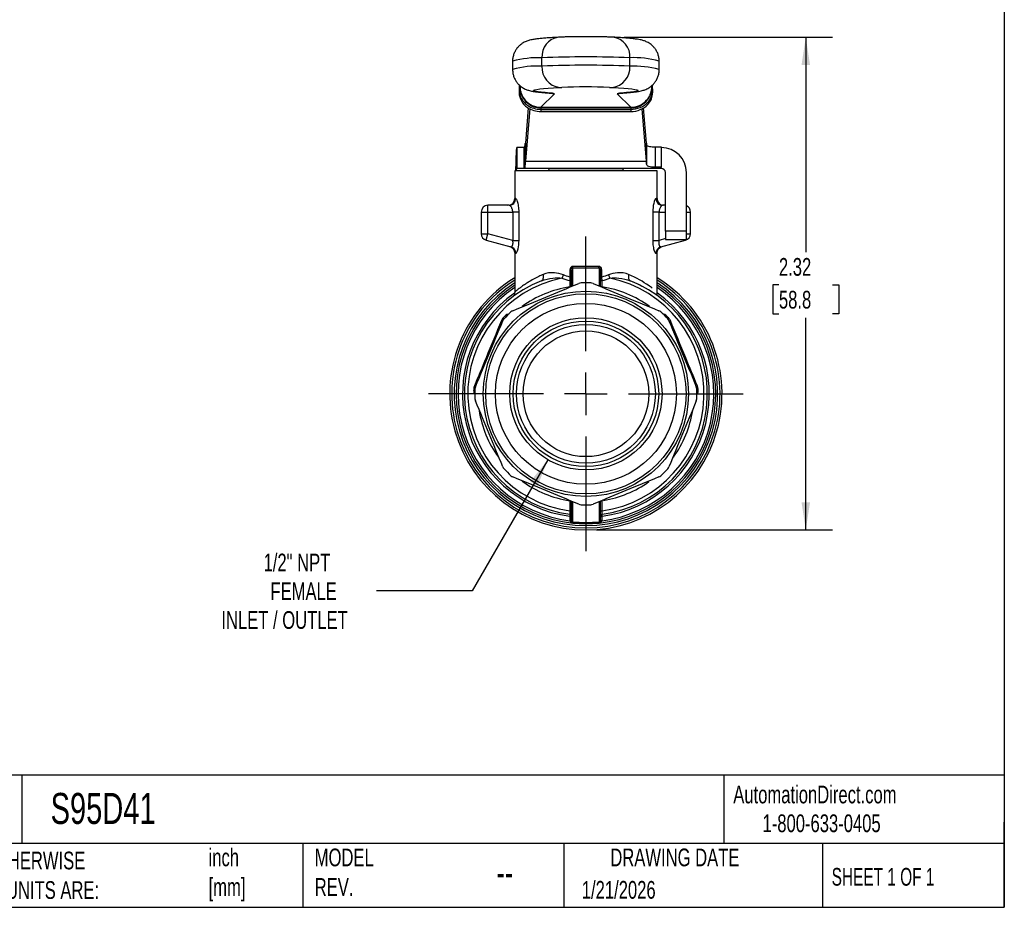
# Model space of a CAD drawing. Header units: inches. Extents: x 0.2 to 10.8, y 0.2 to 8.2.
# Tile 8 of 12: x 6.1 to 10.8, y 0.2 to 4.4. Entities that reach past the tile are written whole.
import ezdxf

# ---------------------------------------------------------------- set-up
doc = ezdxf.new("R2010")
doc.units = ezdxf.units.IN
doc.header["$MEASUREMENT"] = 0
doc.linetypes.add('SLD-Center', pattern=[0.75, 0.6, -0.05, 0.05, -0.05])
doc.linetypes.add('SLD-Solid', pattern=[0])
doc.layers.add('CENTER', color=40, linetype='SLD-Center')
doc.layers.add('DIMENSIONS', color=140, linetype='SLD-Solid', lineweight=25)
doc.layers.add('TEXT', color=140, linetype='SLD-Solid', lineweight=25)
doc.styles.add('SLDTEXTSTYLE0', font='TXT', dxfattribs={"width": 0.7})
doc.styles.add('SLDTEXTSTYLE1', font='TXT', dxfattribs={"width": 0.65})
doc.dimstyles.new('SLDDIMSTYLE0', dxfattribs={"dimtxt": 0.084961, "dimasz": 0.13, "dimexe": 0, "dimexo": 0.0625, "dimgap": 0.02124, "dimtad": 0, "dimtih": 1, "dimtoh": 1, "dimrnd": 1e-09, "dimzin": 12, "dimdsep": 46, "dimtxsty": 'SLDTEXTSTYLE0', "dimsah": 1, "dimcen": 0.09, "dimadec": 0, "dimazin": 3, "dimtfac": 1, "dimtofl": 0, "dimtmove": 0, "dimatfit": 3, "dimfxl": 0, "dimfrac": 2, "dimtolj": 1, "dimtzin": 12, "dimarcsym": 0})
doc.dimstyles.new('SLDDIMSTYLE1', dxfattribs={"dimtxt": 0.084961, "dimasz": 0.13, "dimexe": 0, "dimexo": 0.0625, "dimgap": 0.02124, "dimtad": 0, "dimtih": 1, "dimtoh": 1, "dimrnd": 1e-09, "dimzin": 12, "dimdsep": 46, "dimtxsty": 'SLDTEXTSTYLE0', "dimsah": 1, "dimcen": 0, "dimadec": 0, "dimazin": 3, "dimtfac": 1, "dimtofl": 0, "dimtmove": 0, "dimatfit": 3, "dimfxl": 0, "dimfrac": 2, "dimtolj": 1, "dimtzin": 12, "dimarcsym": 0})

# ---------------------------------------------------------------- blocks, each defined once
blk = doc.blocks.new('_D_5')
at = {"layer": 'DIMENSIONS'}
for p, q in [((8.9627, 4.3385), (9.942, 4.3385)), ((9.817, 4.3385), (9.817, 3.3286)), ((9.6908, 3.1746), (9.6623, 3.1746)), ((9.6623, 3.1746), (9.6623, 3.0395)), ((9.9433, 3.1746), (9.9718, 3.1746)), ((9.9718, 3.1746), (9.9718, 3.0395)), ((9.6623, 3.0395), (9.6908, 3.0395)), ((9.817, 2.0231), (9.817, 3.0205)), ((9.9718, 3.0395), (9.9433, 3.0395)), ((8.8336, 2.0231), (9.942, 2.0231))]:
    blk.add_line(p, q, dxfattribs=at)
for points in [[(9.817, 4.3385), (9.797, 4.2085), (9.837, 4.2085)], [(9.817, 2.0231), (9.837, 2.1531), (9.797, 2.1531)]]:
    blk.add_solid(points, dxfattribs=at)
at = {"layer": 'DIMENSIONS', "char_height": 0.08333, "attachment_point": 1, "style": 'SLDTEXTSTYLE0'}
for s, insert in [('2.32', (9.6908, 3.301)), ('58.8', (9.6908, 3.1469))]:
    blk.add_mtext(s, dxfattribs=dict(at, insert=insert))
blk = doc.blocks.new('_D_6')
at = {"layer": 'DIMENSIONS'}
for p, q in [((8.6048, 2.3532), (8.2489, 1.7369)), ((8.2489, 1.7369), (7.7995, 1.7369))]:
    blk.add_line(p, q, dxfattribs=at)
blk.add_solid([(8.6048, 2.3532), (8.5224, 2.2506), (8.5571, 2.2306)], dxfattribs=at)
at = {"layer": 'DIMENSIONS', "attachment_point": 1, "style": 'SLDTEXTSTYLE0'}
for s, insert, char_height in [('1/2" NPT', (7.2688, 1.9118), 0.08333), ('FEMALE', (7.3012, 1.7768), 0.08333), ('INLET / OUTLET', (7.0705, 1.6417), 0.083333)]:
    blk.add_mtext(s, dxfattribs=dict(at, insert=insert, char_height=char_height))
blk = doc.blocks.new('SW_CENTERMARKSYMBOL_0')
at = {"layer": 'CENTER', "color": 0}
for p, q in [((0, 0.2), (0, 0.7398)), ((0, 0), (0, 0.1)), ((-0.2, 0), (-0.7398, 0)), ((0, 0), (-0.1, 0)), ((0, 0), (0, -0.1)), ((0, 0), (0.1, 0)), ((0.2, 0), (0.7398, 0)), ((0, -0.2), (0, -0.7398))]:
    blk.add_line(p, q, dxfattribs=at)

msp = doc.modelspace()

# ---------------------------------------------------------------- linework, layer by layer
for p, q in [((8.4391, 4.2258), (8.4391, 4.1864)), ((8.5772, 4.2027), (8.5772, 4.2421)), ((8.99, 4.2027), (8.99, 4.2421)), ((9.1281, 4.1864), (9.1281, 4.2258)), ((8.4701, 4.1143), (8.47, 4.1119)), ((8.47, 4.1119), (8.47, 4.0778)), ((8.4705, 4.0877), (8.47, 4.0778)), ((8.4705, 4.1138), (8.4705, 4.0877)), ((8.4725, 4.1122), (8.4725, 4.106)), ((8.4738, 4.1077), (8.4725, 4.106)), ((8.4738, 4.1077), (8.4738, 4.1111)), ((8.4757, 4.1096), (8.4738, 4.1077)), ((8.5723, 4.0093), (8.6361, 4.0731)), ((8.6089, 4.0765), (8.6158, 4.0764)), ((8.6598, 4.1025), (8.67, 4.103)), ((8.8941, 4.1031), (8.9074, 4.1025)), ((8.9311, 4.0731), (8.9949, 4.0093)), ((8.9582, 4.0765), (8.9513, 4.0764)), ((9.0934, 4.1077), (9.0916, 4.1095)), ((9.0934, 4.1077), (9.0934, 4.1112)), ((9.0934, 4.1077), (9.0946, 4.106)), ((9.0946, 4.106), (9.0946, 4.1123)), ((9.0966, 4.0877), (9.0966, 4.1142)), ((9.0966, 4.0877), (9.0972, 4.0778)), ((9.097, 4.1145), (9.0972, 4.1119)), ((9.0972, 4.0778), (9.0972, 4.1119)), ((8.513, 4.0067), (8.4992, 3.8415)), ((8.5198, 4.0033), (8.4992, 3.7563)), ((8.5723, 4.0093), (8.9949, 4.0093)), ((8.5723, 4.0093), (8.5723, 4.0064)), ((8.5723, 4.0064), (8.9949, 4.0064)), ((8.5723, 3.9996), (8.9949, 3.9996)), ((8.5723, 3.9996), (8.5723, 3.9893)), ((8.5723, 3.9893), (8.9949, 3.9893)), ((8.9949, 4.0093), (8.9949, 4.0064)), ((8.9949, 3.9996), (8.9949, 3.9893)), ((9.068, 3.7563), (9.0474, 4.0026)), ((9.068, 3.8415), (9.0542, 4.0064)), ((8.4992, 3.8415), (8.4992, 3.7563)), ((9.068, 3.7563), (9.068, 3.8415)), ((8.4594, 3.8204), (8.4594, 3.722)), ((8.4939, 3.8204), (8.4594, 3.8204)), ((8.4939, 3.722), (8.4939, 3.8204)), ((8.4982, 3.8326), (8.4982, 3.7418)), ((9.069, 3.8326), (9.069, 3.7418)), ((9.1084, 3.8238), (9.1084, 3.7275)), ((9.1084, 3.8238), (9.1379, 3.8238)), ((9.1379, 3.8238), (9.1379, 3.8204)), ((9.1379, 3.8204), (9.1379, 3.78)), ((8.4992, 3.7563), (9.068, 3.7563)), ((9.1379, 3.78), (9.1379, 3.7275)), ((8.4489, 3.7102), (8.4489, 3.5802)), ((9.1182, 3.7102), (8.4489, 3.7102)), ((8.4939, 3.722), (8.4594, 3.722)), ((9.1379, 3.722), (8.4939, 3.722)), ((8.6074, 3.7141), (8.6074, 3.7102)), ((8.6074, 3.7141), (8.9598, 3.7141)), ((8.9598, 3.7102), (8.9598, 3.7141)), ((9.1379, 3.7275), (9.1084, 3.7275)), ((9.1182, 3.5802), (9.1182, 3.7102)), ((9.1379, 3.7254), (9.1379, 3.7275)), ((9.1379, 3.7254), (9.1379, 3.722)), ((9.1576, 3.4268), (9.1576, 3.7023)), ((9.256, 3.4268), (9.256, 3.7023)), ((8.4539, 3.5802), (8.4489, 3.5802)), ((9.1182, 3.5802), (9.1132, 3.5802)), ((8.2915, 3.5172), (8.2915, 3.4154)), ((8.2915, 3.5172), (8.323, 3.5172)), ((8.323, 3.5172), (8.323, 3.5487)), ((8.4229, 3.5487), (8.323, 3.5487)), ((8.323, 3.4154), (8.323, 3.5172)), ((8.323, 3.5172), (8.4398, 3.5172)), ((8.4398, 3.5172), (8.4398, 3.3841)), ((8.4694, 3.3841), (8.4694, 3.5172)), ((9.0978, 3.5172), (9.0978, 3.3841)), ((9.1274, 3.3841), (9.1274, 3.5172)), ((9.1274, 3.5172), (9.1576, 3.5172)), ((9.1576, 3.5487), (9.1443, 3.5487)), ((9.256, 3.5172), (9.2757, 3.5172)), ((9.2757, 3.4154), (9.2757, 3.5172)), ((9.256, 3.4268), (9.1576, 3.4268)), ((9.1576, 3.4268), (9.1576, 3.3874)), ((9.256, 3.3874), (9.256, 3.4268)), ((8.2915, 3.4154), (8.323, 3.4154)), ((8.3148, 3.385), (8.323, 3.4154)), ((8.3148, 3.385), (8.4311, 3.3539)), ((8.4398, 3.3841), (8.323, 3.4154)), ((9.1576, 3.3922), (9.1274, 3.3841)), ((9.1361, 3.3539), (9.2524, 3.385)), ((9.1576, 3.3874), (9.256, 3.3874)), ((9.2517, 3.3874), (9.2524, 3.385)), ((9.256, 3.4154), (9.2757, 3.4154)), ((8.4489, 3.3249), (8.4489, 3.1395)), ((9.1182, 3.1395), (9.1182, 3.3249)), ((8.7086, 3.2451), (8.7086, 3.2113)), ((8.7147, 3.2451), (8.7147, 3.167)), ((8.7218, 3.17), (8.7218, 3.2547)), ((8.8454, 3.2547), (8.8454, 3.17)), ((8.8525, 3.167), (8.8525, 3.2451)), ((8.8586, 3.2113), (8.8586, 3.2451)), ((8.5753, 3.1944), (8.5778, 3.1964)), ((8.4491, 3.1414), (8.449, 3.1413)), ((9.1184, 3.1253), (9.1184, 3.1255)), ((8.7147, 2.1588), (8.7147, 2.0668)), ((8.7218, 2.06), (8.7218, 2.1558)), ((8.8454, 2.1558), (8.8454, 2.06)), ((8.8525, 2.0668), (8.8525, 2.1588))]:
    msp.add_line(p, q)
at = {"flags": 128}
for points in [[(8.6158, 4.0764), (8.5929, 4.0781), (8.5738, 4.08), (8.5587, 4.0819), (8.5476, 4.0838), (8.5405, 4.0857), (8.5376, 4.0877), (8.5388, 4.0896), (8.5442, 4.0916), (8.5536, 4.0935), (8.5671, 4.0954), (8.5846, 4.0972), (8.6059, 4.0991), (8.631, 4.1008), (8.6598, 4.1025)], [(8.6109, 4.0764), (8.6169, 4.075), (8.6361, 4.0731)], [(8.9074, 4.1025), (8.9361, 4.1008), (8.9613, 4.0991), (8.9826, 4.0972), (9.0001, 4.0954), (9.0136, 4.0935), (9.023, 4.0916), (9.0283, 4.0896), (9.0296, 4.0877), (9.0266, 4.0857), (9.0196, 4.0838), (9.0085, 4.0819), (8.9933, 4.08), (8.9742, 4.0781), (8.9513, 4.0764)], [(8.9311, 4.0731), (8.9503, 4.075), (8.9506, 4.0751)], [(8.7075, 2.0878), (8.7075, 2.0774), (8.7075, 2.0692)], [(8.8596, 2.0692), (8.8596, 2.0796), (8.8596, 2.0878)]]:
    msp.add_lwpolyline(points, dxfattribs=at)
for radius in [0.4823, 0.4705, 0.4252, 0.3577, 0.3422, 0.3264, 0.2953]:
    msp.add_circle((8.7836, 2.6629), radius)
for centre, radius, start, end in [((8.6669, 4.2493), 0.09, 97.9121, 184.6448), ((8.9003, 4.2493), 0.09, 355.3552, 82.0883), ((8.5594, 3.7987), 0.4437, 87.7052, 105.7357), ((8.7836, -0.8713), 5.1175, 87.6888, 92.3112), ((9.0127, 3.8407), 0.402, 73.3189, 93.2403), ((8.5545, 3.8014), 0.4019, 86.7586, 106.683), ((8.6709, 4.1958), 0.094, 175.7624, 263.1845), ((8.7836, -0.9106), 5.1175, 87.6888, 92.3112), ((8.8963, 4.1958), 0.094, 276.8155, 4.2376), ((9.0077, 3.7593), 0.4438, 74.2648, 92.2946), ((8.6197, 4.0361), 0.0404, 66.0956, 95.4714), ((8.7839, 0.7829), 3.322, 88.0981, 91.9639), ((8.9475, 4.0361), 0.0404, 84.5286, 113.9044), ((9.1379, 3.7023), 0.1181, 0, 90), ((8.6153, 3.7141), 0.00787, 90, 180), ((8.9519, 3.7141), 0.00787, 0, 90), ((9.1379, 3.7023), 0.0197, 0, 90), ((8.4174, 3.5802), 0.0315, 270, 0), ((9.1497, 3.5802), 0.0315, 180, 270), ((8.323, 3.5172), 0.0315, 90, 180), ((9.2442, 3.5172), 0.0315, 0, 67.9757), ((8.323, 3.4154), 0.0315, 180, 255), ((9.2442, 3.4154), 0.0315, 285, 0), ((8.7836, 2.6629), 0.6398, 121.5389, 270), ((8.7836, 2.6629), 0.6305, 122.0548, 270), ((8.7836, 2.6629), 0.5709, 111.3996, 262.3771), ((8.7836, 2.6629), 0.5551, 101.6898, 262.107), ((8.7836, 2.6629), 0.6398, 270, 58.4611), ((8.7836, 2.6629), 0.6305, 270, 57.9452), ((8.7836, 2.6629), 0.5709, 277.6229, 68.6004), ((8.7836, 2.6629), 0.5551, 277.893, 78.3102), ((8.7836, 2.6629), 0.6195, 122.6987, 270), ((8.7836, 2.6629), 0.6102, 123.2564, 264.1856), ((8.7836, 2.6629), 0.601, 123.8351, 262.7473), ((8.7836, 2.6629), 0.5079, 98.6269, 126.1196), ((8.7836, 2.6629), 0.5217, 87.4889, 92.5111), ((8.7836, 2.6629), 0.6195, 270, 57.3013), ((8.7836, 2.6629), 0.6102, 275.8144, 56.7436), ((8.7836, 2.6629), 0.601, 277.2527, 56.1649), ((8.7836, 2.6629), 0.5079, 53.9877, 81.3731), ((8.7836, 2.6629), 0.5801, 125.3772, 262.4677), ((8.7836, 2.6629), 0.5801, 277.5323, 54.6251), ((8.7836, 2.6629), 0.5276, 135.9743, 137.5111), ((8.7836, 2.6629), 0.5217, 132.4889, 137.5111), ((8.7836, 2.6629), 0.5217, 42.4889, 47.5111), ((8.7836, 2.6629), 0.5276, 42.4889, 44.0257), ((8.7836, 2.6629), 0.5276, 177.4889, 178.6726), ((8.7836, 2.6629), 0.5217, 177.4889, 182.5111), ((8.7836, 2.6629), 0.5217, 357.4889, 2.5111), ((8.7836, 2.6629), 0.5276, 1.3274, 2.5111), ((8.7836, 2.6629), 0.5079, 188.8452, 215.9235), ((8.7836, 2.6629), 0.5079, 324.0823, 351.1986), ((8.7836, 2.6629), 0.5217, 222.4889, 227.5111), ((8.7836, 2.6629), 0.5217, 312.4889, 317.5111), ((8.7836, 2.6629), 0.5079, 233.8378, 261.3731), ((8.7836, 2.6629), 0.5079, 279.3375, 305.7249), ((8.7836, 2.6629), 0.5217, 267.4889, 272.5111)]:
    msp.add_arc(centre, radius, start, end)
for points, knots in [([(8.6545, 4.3385), (8.6495, 4.3382), (8.6348, 4.3374), (8.6126, 4.336), (8.5887, 4.3342), (8.5674, 4.3323), (8.548, 4.33), (8.5329, 4.3277), (8.5206, 4.325), (8.5114, 4.3223), (8.5029, 4.3192), (8.4936, 4.315), (8.4833, 4.3089), (8.4725, 4.3006), (8.4619, 4.2898), (8.4525, 4.2765), (8.445, 4.261), (8.4405, 4.2441), (8.4386, 4.232), (8.4391, 4.2259), (8.4392, 4.2256)], [0, 0, 0, 0, 0.052474, 0.154452, 0.257352, 0.362351, 0.471648, 0.592378, 0.657478, 0.698964, 0.734305, 0.766122, 0.796901, 0.827895, 0.860259, 0.893908, 0.92835, 0.963231, 0.998322, 1, 1, 1, 1]), ([(8.7398, 4.3407), (8.7374, 4.3407), (8.7275, 4.3406), (8.711, 4.3403), (8.6909, 4.3399), (8.6729, 4.3393), (8.6612, 4.3388), (8.6555, 4.3385), (8.6545, 4.3385)], [0, 0, 0, 0, 0.068732, 0.288319, 0.509026, 0.731808, 0.953282, 1, 1, 1, 1]), ([(8.8345, 4.3406), (8.8313, 4.3407), (8.8207, 4.3408), (8.8018, 4.3409), (8.7784, 4.341), (8.7575, 4.3409), (8.7449, 4.3408), (8.7398, 4.3407)], [0, 0, 0, 0, 0.108679, 0.35092, 0.592576, 0.834117, 1, 1, 1, 1]), ([(8.9127, 4.3385), (8.9102, 4.3386), (8.9024, 4.339), (8.8878, 4.3395), (8.8681, 4.3401), (8.8503, 4.3404), (8.8387, 4.3406), (8.8345, 4.3406)], [0, 0, 0, 0, 0.12576, 0.382816, 0.628472, 0.868497, 1, 1, 1, 1]), ([(9.1276, 4.2258), (9.1277, 4.2295), (9.1278, 4.2392), (9.1243, 4.2543), (9.1182, 4.2701), (9.1099, 4.2837), (9.1005, 4.295), (9.0906, 4.304), (9.0808, 4.3109), (9.0716, 4.3159), (9.0631, 4.3197), (9.0551, 4.3225), (9.0469, 4.3248), (9.0374, 4.327), (9.0246, 4.3292), (9.0081, 4.3314), (8.9876, 4.3334), (8.9649, 4.3352), (8.9403, 4.3369), (8.9215, 4.338), (8.9127, 4.3385)], [0, 0, 0, 0, 0.022051, 0.057773, 0.091503, 0.123601, 0.154257, 0.183588, 0.211913, 0.240248, 0.270084, 0.303644, 0.344339, 0.397696, 0.475806, 0.594857, 0.699778, 0.800155, 0.906156, 1, 1, 1, 1]), ([(8.4392, 4.1863), (8.4395, 4.1803), (8.44, 4.1685), (8.4449, 4.1517), (8.4519, 4.1367), (8.4607, 4.124), (8.4704, 4.1136), (8.4803, 4.1054), (8.49, 4.0992), (8.4989, 4.0947), (8.5071, 4.0914), (8.5151, 4.0888), (8.5236, 4.0866), (8.5342, 4.0844), (8.5479, 4.0823), (8.5655, 4.0802), (8.5859, 4.0783), (8.6014, 4.0771), (8.6089, 4.0765)], [0, 0, 0, 0, 0.042936, 0.085116, 0.125084, 0.163184, 0.199596, 0.234494, 0.26851, 0.303272, 0.340605, 0.383824, 0.437733, 0.510914, 0.625604, 0.758203, 0.882869, 1, 1, 1, 1]), ([(8.9583, 4.0765), (8.9624, 4.0768), (8.9748, 4.0777), (8.9933, 4.0793), (9.0133, 4.0815), (9.0289, 4.0837), (9.0417, 4.0861), (9.0515, 4.0886), (9.0607, 4.0916), (9.0696, 4.0953), (9.0795, 4.1005), (9.0901, 4.1078), (9.1009, 4.1176), (9.111, 4.1299), (9.1194, 4.1446), (9.1252, 4.1609), (9.1281, 4.1752), (9.1277, 4.1838), (9.1276, 4.1865)], [0, 0, 0, 0, 0.063531, 0.190256, 0.320187, 0.459906, 0.547937, 0.617805, 0.6624, 0.702248, 0.739608, 0.776739, 0.815074, 0.855153, 0.896426, 0.938384, 0.980694, 1, 1, 1, 1]), ([(8.47, 4.0778), (8.47, 4.0513), (8.4846, 4.0251), (8.5084, 4.0086), (8.5263, 3.9962), (8.5493, 3.9893), (8.5723, 3.9893)], [0, 0, 0, 0, 0.897598, 0.897598, 0.897598, 1.570796, 1.570796, 1.570796, 1.570796]), ([(8.4705, 4.0877), (8.4705, 4.0613), (8.4851, 4.0352), (8.5088, 4.0188), (8.5265, 4.0065), (8.5494, 3.9996), (8.5723, 3.9996)], [0, 0, 0, 0, 0.897598, 0.897598, 0.897598, 1.570796, 1.570796, 1.570796, 1.570796]), ([(8.4725, 4.106), (8.4725, 4.0762), (8.4975, 4.0246), (8.5499, 4.0064), (8.5723, 4.0064)], [-1.570796, -1.570796, -1.570796, -1.570796, -0.673198, 0, 0, 0, 0]), ([(8.4738, 4.1077), (8.4738, 4.0959), (8.476, 4.084), (8.4843, 4.0618), (8.4906, 4.0515), (8.4984, 4.0426)], [0, 0, 0, 0, 0.5, 0.5, 1, 1, 1, 1]), ([(8.6089, 4.0765), (8.6104, 4.0764), (8.6137, 4.0762), (8.6166, 4.0759), (8.6165, 4.0759), (8.6165, 4.0759)], [0, 0, 0, 0, 0.353686, 0.793765, 1, 1, 1, 1]), ([(8.9504, 4.0759), (8.9504, 4.0759), (8.95, 4.0758), (8.9517, 4.076), (8.9545, 4.0763), (8.9573, 4.0765), (8.9583, 4.0765)], [0, 0, 0, 0, 0.011282, 0.357128, 0.787498, 1, 1, 1, 1]), ([(8.9949, 4.0064), (9.0247, 4.0064), (9.0765, 4.0314), (9.0946, 4.0837), (9.0946, 4.106)], [0, 0, 0, 0, 0.897598, 1.570796, 1.570796, 1.570796, 1.570796]), ([(8.9949, 3.9996), (9.0253, 3.9996), (9.0555, 4.0122), (9.0745, 4.0327), (9.0887, 4.0481), (9.0966, 4.0679), (9.0966, 4.0877)], [-1.570796, -1.570796, -1.570796, -1.570796, -0.673198, -0.673198, -0.673198, 0, 0, 0, 0]), ([(8.9949, 3.9893), (9.0255, 3.9893), (9.0558, 4.002), (9.0749, 4.0226), (9.0892, 4.038), (9.0972, 4.058), (9.0972, 4.0778)], [-1.570796, -1.570796, -1.570796, -1.570796, -0.673198, -0.673198, -0.673198, 0, 0, 0, 0]), ([(9.0688, 4.0426), (9.0701, 4.0442), (9.0728, 4.0473), (9.0764, 4.0523), (9.0796, 4.0574), (9.0826, 4.0627), (9.0851, 4.0681), (9.0874, 4.0737), (9.0892, 4.0792), (9.0908, 4.0849), (9.0919, 4.0906), (9.0928, 4.0963), (9.0933, 4.102), (9.0934, 4.1058), (9.0934, 4.1077)], [0, 0, 0, 0, 0.086853, 0.173065, 0.258636, 0.343567, 0.427858, 0.51151, 0.594521, 0.676894, 0.758628, 0.839723, 0.920181, 1, 1, 1, 1]), ([(8.4984, 4.0426), (8.5076, 4.0322), (8.5191, 4.0238), (8.5444, 4.0123), (8.5583, 4.0093), (8.5723, 4.0093)], [0, 0, 0, 0, 0.5, 0.5, 1, 1, 1, 1]), ([(8.9949, 4.0093), (9.0088, 4.0093), (9.0227, 4.0123), (9.0481, 4.0238), (9.0596, 4.0322), (9.0688, 4.0426)], [0, 0, 0, 0, 0.5, 0.5, 1, 1, 1, 1]), ([(8.4982, 3.8326), (8.4983, 3.8339), (8.4985, 3.8353), (8.4989, 3.8383), (8.499, 3.8398), (8.4992, 3.8415)], [0, 0, 0, 0, 0.02540212, 0.02540212, 0.05080423, 0.05080423, 0.05080423, 0.05080423]), ([(8.4544, 3.7102), (8.4547, 3.719), (8.4552, 3.7394), (8.4561, 3.7686), (8.4572, 3.796), (8.4583, 3.8163), (8.4591, 3.819), (8.4594, 3.8204)], [0, 0, 0, 0, 0.149979, 0.34513, 0.540282, 0.769894, 1, 1, 1, 1]), ([(8.4939, 3.8204), (8.4946, 3.8204), (8.4953, 3.8214), (8.4967, 3.8255), (8.4974, 3.8286), (8.4982, 3.8326)], [0, 0, 0, 0, 0.0796034, 0.0796034, 0.1592069, 0.1592069, 0.1592069, 0.1592069]), ([(9.069, 3.8326), (9.0693, 3.8309), (9.0708, 3.8294), (9.0757, 3.827), (9.079, 3.8262), (9.0865, 3.8249), (9.0907, 3.8245), (9.0993, 3.8239), (9.1038, 3.8238), (9.1084, 3.8238)], [0, 0, 0, 0, 0.25, 0.25, 0.5, 0.5, 0.75, 0.75, 1, 1, 1, 1]), ([(8.4992, 3.7563), (8.499, 3.7535), (8.4989, 3.751), (8.4985, 3.7462), (8.4983, 3.7439), (8.4982, 3.7418)], [0, 0, 0, 0, 0.04124237, 0.04124237, 0.08248473, 0.08248473, 0.08248473, 0.08248473]), ([(8.4594, 3.722), (8.459, 3.7216), (8.458, 3.7208), (8.4567, 3.716), (8.4559, 3.7118), (8.4556, 3.7102)], [0, 0, 0, 0, 0.380814, 0.761564, 1, 1, 1, 1]), ([(8.4982, 3.7418), (8.4974, 3.7353), (8.4967, 3.7303), (8.4953, 3.7236), (8.4946, 3.722), (8.4939, 3.722)], [0, 0, 0, 0, 0.129171, 0.129171, 0.258342, 0.258342, 0.258342, 0.258342]), ([(9.1084, 3.7275), (9.1026, 3.7275), (9.097, 3.7279), (9.0871, 3.7291), (9.0829, 3.7301), (9.0761, 3.7326), (9.0736, 3.7341), (9.0701, 3.7377), (9.0692, 3.7396), (9.069, 3.7418)], [0, 0, 0, 0, 0.25, 0.25, 0.5, 0.5, 0.75, 0.75, 1, 1, 1, 1]), ([(8.4229, 3.5487), (8.431, 3.5487), (8.4391, 3.5521), (8.4506, 3.5638), (8.4539, 3.572), (8.4539, 3.5802)], [0, 0, 0, 0, 0.5, 0.5, 1, 1, 1, 1]), ([(8.4694, 3.5172), (8.4694, 3.5268), (8.4678, 3.5458), (8.4614, 3.5721), (8.4562, 3.5802), (8.4539, 3.5802)], [0, 0, 0, 0, 0.0726186, 0.1452372, 0.2541652, 0.2541652, 0.2541652, 0.2541652]), ([(9.1132, 3.5802), (9.1102, 3.5802), (9.1022, 3.5649), (9.0978, 3.5315), (9.0978, 3.5172)], [0, 0, 0, 0, 0.1452773, 0.2542352, 0.2542352, 0.2542352, 0.2542352]), ([(9.1132, 3.5802), (9.1132, 3.572), (9.1166, 3.5638), (9.1281, 3.5521), (9.1361, 3.5487), (9.1443, 3.5487)], [0, 0, 0, 0, 0.5, 0.5, 1, 1, 1, 1]), ([(8.4398, 3.5172), (8.4398, 3.5182), (8.4397, 3.5203), (8.4394, 3.5233), (8.4388, 3.5264), (8.4379, 3.5302), (8.4362, 3.5348), (8.4337, 3.5396), (8.4309, 3.5436), (8.428, 3.5465), (8.4252, 3.5484), (8.4237, 3.5486), (8.4229, 3.5487)], [0, 0, 0, 0, 0.057068, 0.115774, 0.176385, 0.239146, 0.3527, 0.488075, 0.616584, 0.746046, 0.873427, 1, 1, 1, 1]), ([(8.4694, 3.5172), (8.4672, 3.5172), (8.4631, 3.5172), (8.4526, 3.5172), (8.4462, 3.5172), (8.4398, 3.5172)], [0, 0, 0, 0, 0.5, 0.5, 1, 1, 1, 1]), ([(9.1274, 3.5172), (9.121, 3.5172), (9.1146, 3.5172), (9.1041, 3.5172), (9.1, 3.5172), (9.0978, 3.5172)], [0, 0, 0, 0, 0.5, 0.5, 1, 1, 1, 1]), ([(9.1443, 3.5487), (9.144, 3.5487), (9.1433, 3.5487), (9.1421, 3.5483), (9.1407, 3.5476), (9.1384, 3.5459), (9.1361, 3.5432), (9.1342, 3.5405), (9.1326, 3.5379), (9.1309, 3.5344), (9.1289, 3.5286), (9.1276, 3.5228), (9.1275, 3.519), (9.1274, 3.5172)], [0, 0, 0, 0, 0.052312, 0.111815, 0.178543, 0.252519, 0.433652, 0.508095, 0.512411, 0.655296, 0.783478, 0.897925, 1, 1, 1, 1]), ([(8.4311, 3.3539), (8.4314, 3.3538), (8.4322, 3.3536), (8.4333, 3.3539), (8.4344, 3.3544), (8.4355, 3.3551), (8.4364, 3.3561), (8.4373, 3.3572), (8.4381, 3.3584), (8.4388, 3.3597), (8.4392, 3.3607), (8.4399, 3.3626), (8.4407, 3.3658), (8.4413, 3.3715), (8.4411, 3.3777), (8.4402, 3.382), (8.4398, 3.3841)], [0, 0, 0, 0, 0.068527, 0.133687, 0.195509, 0.254027, 0.309281, 0.361319, 0.410199, 0.45599, 0.498777, 0.499315, 0.624197, 0.747605, 0.872055, 1, 1, 1, 1]), ([(8.4398, 3.3841), (8.4462, 3.3841), (8.4526, 3.3841), (8.4631, 3.3841), (8.4672, 3.3841), (8.4694, 3.3841)], [0, 0, 0, 0, 0.5, 0.5, 1, 1, 1, 1]), ([(8.4539, 3.3234), (8.4569, 3.3226), (8.4652, 3.3363), (8.4694, 3.3699), (8.4694, 3.3841)], [0, 0, 0, 0, 0.1442114, 0.25237, 0.25237, 0.25237, 0.25237]), ([(9.0978, 3.3841), (9.0978, 3.3747), (9.0992, 3.3556), (9.1057, 3.3297), (9.111, 3.3228), (9.1132, 3.3234)], [0, 0, 0, 0, 0.0720895, 0.144179, 0.2523133, 0.2523133, 0.2523133, 0.2523133]), ([(9.0978, 3.3841), (9.1, 3.3841), (9.1041, 3.3841), (9.1146, 3.3841), (9.121, 3.3841), (9.1274, 3.3841)], [0, 0, 0, 0, 0.5, 0.5, 1, 1, 1, 1]), ([(9.1274, 3.3841), (9.1271, 3.383), (9.1267, 3.3809), (9.1262, 3.3777), (9.126, 3.3745), (9.126, 3.3715), (9.1262, 3.3686), (9.1265, 3.3659), (9.1271, 3.3634), (9.1275, 3.3619), (9.1282, 3.36), (9.1293, 3.3578), (9.1313, 3.3553), (9.1337, 3.3537), (9.1353, 3.3538), (9.1361, 3.3539)], [0, 0, 0, 0, 0.065183, 0.129011, 0.191772, 0.253769, 0.315317, 0.376739, 0.438356, 0.50049, 0.501569, 0.603362, 0.719968, 0.852034, 1, 1, 1, 1]), ([(8.4256, 3.3553), (8.4288, 3.3541), (8.4353, 3.3517), (8.4429, 3.3444), (8.4479, 3.3352), (8.4486, 3.3283), (8.449, 3.3249)], [0, 0, 0, 0, 0.250089, 0.5, 0.749912, 1, 1, 1, 1]), ([(9.1182, 3.3249), (9.1186, 3.3283), (9.1192, 3.3352), (9.1243, 3.3444), (9.1319, 3.3517), (9.1383, 3.3541), (9.1416, 3.3553)], [0, 0, 0, 0, 0.250088, 0.5, 0.749911, 1, 1, 1, 1]), ([(8.7224, 3.2615), (8.7207, 3.2614), (8.7169, 3.2607), (8.7104, 3.2556), (8.7086, 3.2491), (8.7086, 3.2451)], [0, 0, 0, 0, 0.01318372, 0.03076202, 0.06152403, 0.06152403, 0.06152403, 0.06152403]), ([(8.7147, 3.2451), (8.7147, 3.2451), (8.7141, 3.2451), (8.7119, 3.2451), (8.7103, 3.2451), (8.7086, 3.2451)], [0, 0, 0, 0, 0.5, 0.5, 1, 1, 1, 1]), ([(8.7147, 3.2451), (8.7147, 3.2476), (8.7156, 3.2515), (8.7189, 3.2544), (8.7209, 3.2547), (8.7218, 3.2547)], [0, 0, 0, 0, 0.03076202, 0.04834031, 0.06152403, 0.06152403, 0.06152403, 0.06152403]), ([(8.7218, 3.2547), (8.722, 3.2555), (8.7223, 3.2576), (8.7224, 3.2603), (8.7224, 3.2615)], [0, 0, 0, 0, 0.571429, 1, 1, 1, 1]), ([(8.8454, 3.2547), (8.8452, 3.2553), (8.8449, 3.2572), (8.8447, 3.2599), (8.8448, 3.2615)], [0, 0, 0, 0, 0.428571, 1, 1, 1, 1]), ([(8.8586, 3.2451), (8.8586, 3.2491), (8.8567, 3.2556), (8.8503, 3.2607), (8.8464, 3.2614), (8.8448, 3.2615)], [0, 0, 0, 0, 0.03074791, 0.04831815, 0.06149582, 0.06149582, 0.06149582, 0.06149582]), ([(8.8454, 3.2547), (8.8463, 3.2547), (8.8483, 3.2544), (8.8515, 3.2515), (8.8525, 3.2476), (8.8525, 3.2451)], [0, 0, 0, 0, 0.01317768, 0.03074791, 0.06149582, 0.06149582, 0.06149582, 0.06149582]), ([(8.8525, 3.2451), (8.8525, 3.2451), (8.8539, 3.2451), (8.8571, 3.2451), (8.8586, 3.2451)], [0, 0, 0, 0, 0.571429, 1, 1, 1, 1]), ([(8.5827, 3.2237), (8.5758, 3.2207), (8.5596, 3.2134), (8.5363, 3.2012), (8.5156, 3.1892), (8.5007, 3.1796), (8.4905, 3.1728), (8.4825, 3.1673), (8.4756, 3.1623), (8.4678, 3.1566), (8.4602, 3.1506), (8.4543, 3.1457), (8.4509, 3.1429), (8.4492, 3.1415), (8.4491, 3.1414), (8.4491, 3.1414)], [0, 0, 0, 0, 0.086148, 0.203812, 0.324282, 0.407861, 0.466329, 0.522584, 0.576646, 0.628537, 0.725878, 0.814883, 0.882012, 0.948991, 1, 1, 1, 1]), ([(8.5753, 3.1944), (8.5917, 3.2009), (8.6233, 3.2079), (8.6572, 3.2081), (8.6711, 3.2065)], [-0.3031719, -0.3031719, -0.3031719, -0.3031719, -0.1299308, 0, 0, 0, 0]), ([(8.5802, 3.1983), (8.5816, 3.2001), (8.5847, 3.2069), (8.5844, 3.217), (8.5827, 3.2237)], [0.25, 0.25, 0.25, 0.25, 0.5, 1, 1, 1, 1]), ([(8.6779, 3.2219), (8.664, 3.2277), (8.6301, 3.2348), (8.5986, 3.2305), (8.5827, 3.2237)], [-0.3031719, -0.3031719, -0.3031719, -0.3031719, -0.1732411, 0, 0, 0, 0]), ([(8.7147, 3.1987), (8.7147, 3.1979), (8.7134, 3.196), (8.7096, 3.1949), (8.7074, 3.1948)], [0, 0, 0, 0, 0.428571, 1, 1, 1, 1]), ([(8.7147, 3.2113), (8.7147, 3.2113), (8.7133, 3.2113), (8.7101, 3.2113), (8.7086, 3.2113)], [0, 0, 0, 0, 0.571429, 1, 1, 1, 1]), ([(8.8525, 3.2113), (8.8525, 3.2113), (8.8531, 3.2113), (8.8553, 3.2113), (8.8569, 3.2113), (8.8586, 3.2113)], [0, 0, 0, 0, 0.5, 0.5, 1, 1, 1, 1]), ([(8.8525, 3.1987), (8.8525, 3.1976), (8.8543, 3.1957), (8.8581, 3.1949), (8.8598, 3.1948)], [0, 0, 0, 0, 0.571429, 1, 1, 1, 1]), ([(8.9845, 3.2237), (8.9686, 3.2305), (8.937, 3.2348), (8.9032, 3.2277), (8.8893, 3.2219)], [-0.3031719, -0.3031719, -0.3031719, -0.3031719, -0.1299308, 0, 0, 0, 0]), ([(8.8961, 3.2065), (8.91, 3.2081), (8.9438, 3.2079), (8.9754, 3.2009), (8.9919, 3.1944)], [-0.3031719, -0.3031719, -0.3031719, -0.3031719, -0.1732411, 0, 0, 0, 0]), ([(9.0956, 3.1592), (9.0902, 3.1633), (9.0635, 3.1825), (9.0223, 3.2075), (8.9845, 3.2237)], [0.9050113, 0.9050113, 0.9050113, 0.9050113, 1.0342986, 1.4480181, 1.4480181, 1.4480181, 1.4480181]), ([(8.9892, 3.196), (9.0007, 3.1911), (9.0217, 3.1823), (9.0393, 3.1732), (9.0472, 3.1691)], [0, 0, 0, 0, 0.5487, 1, 1, 1, 1]), ([(8.4405, 3.0535), (8.495, 3.076), (8.5451, 3.0968), (8.6454, 3.1384), (8.6955, 3.1591), (8.7501, 3.1817)], [0, 0, 0, 0, 0.5, 0.5, 1, 1, 1, 1]), ([(8.7147, 3.1689), (8.7147, 3.1678), (8.7129, 3.1659), (8.7091, 3.1651), (8.7074, 3.165)], [0, 0, 0, 0, 0.571429, 1, 1, 1, 1]), ([(8.8171, 3.1817), (8.8716, 3.1591), (8.9217, 3.1384), (9.0221, 3.0968), (9.0722, 3.076), (9.1267, 3.0535)], [0, 0, 0, 0, 0.5, 0.5, 1, 1, 1, 1]), ([(8.8525, 3.1689), (8.8525, 3.1681), (8.8538, 3.1661), (8.8575, 3.1651), (8.8598, 3.165)], [0, 0, 0, 0, 0.428571, 1, 1, 1, 1]), ([(8.4489, 3.1412), (8.4489, 3.1367), (8.4487, 3.1278), (8.4488, 3.1263), (8.4488, 3.1255)], [0, 0, 0, 0, 0.500836, 1, 1, 1, 1]), ([(9.1184, 3.1294), (9.1184, 3.1295), (9.1184, 3.1309), (9.1183, 3.1361), (9.1182, 3.1412)], [0, 0, 0, 0, 0.046329, 1, 1, 1, 1]), ([(8.3989, 3.0153), (8.3989, 3.0153), (8.398, 3.0161), (8.3957, 3.0182), (8.3946, 3.0192)], [0, 0, 0, 0, 0.571429, 1, 1, 1, 1]), ([(9.1587, 3.0255), (9.1587, 3.0255), (9.1596, 3.0263), (9.1618, 3.0285), (9.1629, 3.0296)], [0, 0, 0, 0, 0.571429, 1, 1, 1, 1]), ([(8.3866, 3.0067), (8.3629, 2.9489), (8.3205, 2.846), (8.2779, 2.7438), (8.2598, 2.7005)], [0, 0, 0, 0, 0.488876, 0.855533, 0.855533, 0.855533, 0.855533]), ([(8.2648, 2.6964), (8.2874, 2.7509), (8.3081, 2.8011), (8.3497, 2.9014), (8.3705, 2.9515), (8.393, 3.006)], [0, 0, 0, 0, 0.5, 0.5, 1, 1, 1, 1]), ([(8.393, 3.006), (8.3929, 3.0057), (8.3917, 3.0054), (8.3886, 3.0061), (8.3866, 3.0067)], [0, 0, 0, 0, 0.428571, 1, 1, 1, 1]), ([(9.1741, 3.006), (9.1743, 3.0056), (9.1758, 3.0055), (9.179, 3.0062), (9.1806, 3.0067)], [0, 0, 0, 0, 0.571429, 1, 1, 1, 1]), ([(9.1741, 3.006), (9.1967, 2.9515), (9.2175, 2.9014), (9.259, 2.8011), (9.2798, 2.7509), (9.3024, 2.6964)], [0, 0, 0, 0, 0.5, 0.5, 1, 1, 1, 1]), ([(9.3074, 2.7005), (9.2893, 2.7438), (9.2467, 2.846), (9.2043, 2.9489), (9.1806, 3.0067)], [0, 0, 0, 0, 0.366657, 0.855533, 0.855533, 0.855533, 0.855533]), ([(8.2565, 2.686), (8.2581, 2.686), (8.2612, 2.6858), (8.2624, 2.6858), (8.2624, 2.6858)], [0, 0, 0, 0, 0.428571, 1, 1, 1, 1]), ([(8.2598, 2.7005), (8.2617, 2.6995), (8.2643, 2.6978), (8.2649, 2.6967), (8.2648, 2.6964)], [0, 0, 0, 0, 0.571429, 1, 1, 1, 1]), ([(9.3024, 2.6964), (9.3022, 2.6967), (9.3029, 2.6978), (9.3055, 2.6995), (9.3074, 2.7005)], [0, 0, 0, 0, 0.428571, 1, 1, 1, 1]), ([(9.3047, 2.6858), (9.3047, 2.6858), (9.306, 2.6858), (9.3091, 2.686), (9.3106, 2.686)], [0, 0, 0, 0, 0.571429, 1, 1, 1, 1]), ([(8.2562, 2.6751), (8.2562, 2.6737), (8.2563, 2.6707), (8.258, 2.6651), (8.26, 2.6607), (8.2623, 2.659), (8.2624, 2.6589)], [0, 0, 0, 0, 0.23786, 0.48461, 0.97, 1, 1, 1, 1]), ([(9.3047, 2.6589), (9.3049, 2.659), (9.3071, 2.6607), (9.3092, 2.6651), (9.3109, 2.6707), (9.311, 2.6737), (9.311, 2.6751)], [0, 0, 0, 0, 0.03, 0.5153913, 0.7621867, 1, 1, 1, 1]), ([(8.393, 2.3198), (8.3705, 2.3743), (8.3497, 2.4244), (8.3081, 2.5248), (8.2874, 2.5749), (8.2648, 2.6294)], [0, 0, 0, 0, 0.5, 0.5, 1, 1, 1, 1]), ([(9.3024, 2.6294), (9.2798, 2.5749), (9.259, 2.5248), (9.2175, 2.4244), (9.1967, 2.3743), (9.1741, 2.3198)], [0, 0, 0, 0, 0.5, 0.5, 1, 1, 1, 1]), ([(8.7501, 2.1441), (8.6955, 2.1667), (8.6454, 2.1875), (8.5451, 2.229), (8.495, 2.2498), (8.4405, 2.2724)], [0, 0, 0, 0, 0.5, 0.5, 1, 1, 1, 1]), ([(9.1267, 2.2724), (9.0722, 2.2498), (9.0221, 2.229), (8.9217, 2.1875), (8.8716, 2.1667), (8.8171, 2.1441)], [0, 0, 0, 0, 0.5, 0.5, 1, 1, 1, 1]), ([(8.7147, 2.1569), (8.7147, 2.1577), (8.7134, 2.1597), (8.7096, 2.1607), (8.7074, 2.1608)], [0, 0, 0, 0, 0.428571, 1, 1, 1, 1]), ([(8.8598, 2.1608), (8.8575, 2.1607), (8.8538, 2.1597), (8.8525, 2.1577), (8.8525, 2.1569)], [0, 0, 0, 0, 0.571429, 1, 1, 1, 1]), ([(8.7147, 2.1092), (8.7147, 2.11), (8.7134, 2.112), (8.7096, 2.113), (8.7074, 2.1131)], [0, 0, 0, 0, 0.428571, 1, 1, 1, 1]), ([(8.7147, 2.0823), (8.7147, 2.0835), (8.7134, 2.0862), (8.7098, 2.0877), (8.7075, 2.0878)], [0, 0, 0, 0, 0.428571, 1, 1, 1, 1]), ([(8.7147, 2.0893), (8.7147, 2.0912), (8.714, 2.0931), (8.7115, 2.0959), (8.7097, 2.0968), (8.7079, 2.0971)], [0, 0, 0, 0, 0.5, 0.5, 1, 1, 1, 1]), ([(8.8598, 2.1131), (8.8576, 2.113), (8.8538, 2.112), (8.8525, 2.11), (8.8525, 2.1092)], [0, 0, 0, 0, 0.571429, 1, 1, 1, 1]), ([(8.8593, 2.0971), (8.8574, 2.0968), (8.8557, 2.0959), (8.8532, 2.0931), (8.8525, 2.0912), (8.8525, 2.0893)], [0, 0, 0, 0, 0.5, 0.5, 1, 1, 1, 1]), ([(8.8525, 2.0823), (8.8525, 2.0839), (8.8542, 2.0866), (8.858, 2.0877), (8.8596, 2.0878)], [0, 0, 0, 0, 0.571429, 1, 1, 1, 1]), ([(8.7075, 2.0692), (8.7097, 2.069), (8.7134, 2.0676), (8.7147, 2.0648), (8.7147, 2.0636)], [0, 0, 0, 0, 0.571429, 1, 1, 1, 1]), ([(8.7148, 2.0624), (8.7146, 2.0638), (8.7127, 2.066), (8.7092, 2.0667), (8.7077, 2.0667)], [0, 0, 0, 0, 0.571429, 1, 1, 1, 1]), ([(8.7077, 2.0667), (8.7092, 2.0601), (8.7156, 2.0565), (8.7217, 2.0558), (8.7217, 2.0558), (8.7218, 2.0558)], [0.00842416, 0.00842416, 0.00842416, 0.00842416, 0.09578044, 0.09578044, 0.09631089, 0.09631089, 0.09631089, 0.09631089]), ([(8.7218, 2.06), (8.7201, 2.0602), (8.7164, 2.0616), (8.7147, 2.0649), (8.7147, 2.0668)], [0, 0, 0, 0, 0.428571, 1, 1, 1, 1]), ([(8.7218, 2.0558), (8.7198, 2.056), (8.718, 2.0569), (8.7154, 2.0598), (8.7147, 2.0617), (8.7147, 2.0636)], [0, 0, 0, 0, 0.5, 0.5, 1, 1, 1, 1]), ([(8.8525, 2.0668), (8.8525, 2.0649), (8.8508, 2.0616), (8.8471, 2.0602), (8.8454, 2.06)], [0, 0, 0, 0, 0.571429, 1, 1, 1, 1]), ([(8.8525, 2.0636), (8.8525, 2.0617), (8.8517, 2.0598), (8.8492, 2.0569), (8.8473, 2.056), (8.8454, 2.0558)], [0, 0, 0, 0, 0.5, 0.5, 1, 1, 1, 1]), ([(8.8473, 2.0565), (8.8497, 2.0571), (8.8537, 2.0581), (8.8578, 2.0621), (8.8589, 2.0653), (8.8595, 2.0667)], [0, 0, 0, 0, 0.448134, 0.748056, 1, 1, 1, 1]), ([(8.8525, 2.0636), (8.8525, 2.0648), (8.8538, 2.0676), (8.8574, 2.069), (8.8596, 2.0692)], [0, 0, 0, 0, 0.428571, 1, 1, 1, 1])]:
    msp.add_open_spline(points, degree=3, knots=knots)
for points in [[(8.4725, 4.106), (8.4719, 4.1053), (8.4712, 4.0989), (8.4705, 4.0877)], [(9.0946, 4.106), (9.0953, 4.1053), (9.096, 4.0989), (9.0966, 4.0877)], [(8.5723, 4.0064), (8.5723, 4.0056), (8.5723, 4.0031), (8.5723, 3.9996)], [(8.9949, 4.0064), (8.9949, 4.0056), (8.9949, 4.0031), (8.9949, 3.9996)], [(9.068, 3.8415), (9.0683, 3.8382), (9.0687, 3.8352), (9.069, 3.8326)], [(9.069, 3.7418), (9.0687, 3.746), (9.0683, 3.7508), (9.068, 3.7563)], [(8.4539, 3.3234), (8.454, 3.3303), (8.4495, 3.3441), (8.4376, 3.3521), (8.4311, 3.3539)], [(9.1361, 3.3539), (9.1296, 3.3521), (9.1177, 3.3441), (9.1132, 3.3303), (9.1132, 3.3234)], [(8.449, 3.3249), (8.449, 3.3249), (8.4506, 3.3244), (8.4539, 3.3234)], [(9.1132, 3.3234), (9.1166, 3.3244), (9.1182, 3.3249), (9.1182, 3.3249)], [(8.7218, 3.2547), (8.7625, 3.255), (8.8047, 3.255), (8.8454, 3.2547)], [(8.8448, 3.2615), (8.8045, 3.2619), (8.7627, 3.2619), (8.7224, 3.2615)], [(8.6711, 3.2065), (8.6724, 3.2088), (8.6748, 3.2138), (8.6769, 3.2192), (8.6779, 3.2219)], [(8.6711, 3.2065), (8.6827, 3.2019), (8.6949, 3.198), (8.7074, 3.1948)], [(8.7086, 3.2113), (8.698, 3.2143), (8.6877, 3.2178), (8.6779, 3.2219)], [(8.7086, 3.2113), (8.7082, 3.2056), (8.7078, 3.1998), (8.7074, 3.1948)], [(8.7074, 3.1948), (8.7074, 3.1849), (8.7074, 3.175), (8.7074, 3.165)], [(8.8893, 3.2219), (8.8794, 3.2178), (8.8691, 3.2143), (8.8586, 3.2113)], [(8.8598, 3.1948), (8.8594, 3.1998), (8.8589, 3.2056), (8.8586, 3.2113)], [(8.8598, 3.1948), (8.8723, 3.198), (8.8844, 3.2019), (8.8961, 3.2065)], [(8.8598, 3.165), (8.8598, 3.175), (8.8598, 3.1849), (8.8598, 3.1948)], [(8.8893, 3.2219), (8.8902, 3.2192), (8.8923, 3.2138), (8.8948, 3.2088), (8.8961, 3.2065)], [(8.9845, 3.2237), (8.9828, 3.217), (8.9824, 3.2035), (8.9881, 3.1959), (8.9919, 3.1944)], [(8.7607, 3.1841), (8.757, 3.1839), (8.7534, 3.1831), (8.7501, 3.1817)], [(8.8171, 3.1817), (8.8137, 3.1831), (8.8102, 3.1839), (8.8064, 3.1841)], [(8.3946, 3.0192), (8.3912, 3.0156), (8.3885, 3.0112), (8.3866, 3.0067)], [(8.3989, 3.0153), (8.3964, 3.0125), (8.3944, 3.0094), (8.393, 3.006)], [(8.4211, 3.0366), (8.4151, 3.0367), (8.4087, 3.0342), (8.4043, 3.0296)], [(8.4085, 3.0255), (8.4085, 3.0255), (8.4068, 3.0271), (8.4043, 3.0296)], [(8.4405, 3.0535), (8.4371, 3.0521), (8.434, 3.0501), (8.4312, 3.0476)], [(9.1359, 3.0476), (9.1332, 3.0501), (9.1301, 3.0521), (9.1267, 3.0535)], [(9.1629, 3.0296), (9.1585, 3.0342), (9.152, 3.0367), (9.1461, 3.0366)], [(9.1683, 3.0153), (9.1683, 3.0153), (9.17, 3.0168), (9.1726, 3.0192)], [(9.1741, 3.006), (9.1727, 3.0094), (9.1708, 3.0125), (9.1683, 3.0153)], [(9.1806, 3.0067), (9.1787, 3.0112), (9.176, 3.0156), (9.1726, 3.0192)], [(8.2598, 2.7005), (8.2579, 2.696), (8.2568, 2.691), (8.2565, 2.686)], [(8.2648, 2.6964), (8.2634, 2.6931), (8.2626, 2.6895), (8.2624, 2.6858)], [(9.3047, 2.6858), (9.3046, 2.6895), (9.3038, 2.6931), (9.3024, 2.6964)], [(9.3106, 2.686), (9.3104, 2.691), (9.3093, 2.696), (9.3074, 2.7005)], [(8.2562, 2.6751), (8.2597, 2.675), (8.2621, 2.675), (8.2621, 2.675)], [(8.2624, 2.6401), (8.2626, 2.6363), (8.2634, 2.6328), (8.2648, 2.6294)], [(9.3024, 2.6294), (9.3038, 2.6328), (9.3046, 2.6363), (9.3047, 2.6401)], [(9.3051, 2.675), (9.3051, 2.675), (9.3074, 2.675), (9.311, 2.6751)], [(8.393, 2.3198), (8.3944, 2.3164), (8.3964, 2.3133), (8.3989, 2.3106)], [(9.1683, 2.3106), (9.1708, 2.3133), (9.1727, 2.3164), (9.1741, 2.3198)], [(8.4312, 2.2782), (8.434, 2.2757), (8.4371, 2.2738), (8.4405, 2.2724)], [(9.1267, 2.2724), (9.1301, 2.2738), (9.1332, 2.2757), (9.1359, 2.2782)], [(8.7074, 2.1608), (8.7074, 2.1449), (8.7074, 2.129), (8.7074, 2.1131)], [(8.7501, 2.1441), (8.7534, 2.1427), (8.757, 2.1419), (8.7607, 2.1418)], [(8.8064, 2.1418), (8.8102, 2.1419), (8.8137, 2.1427), (8.8171, 2.1441)], [(8.8598, 2.1131), (8.8598, 2.129), (8.8598, 2.1449), (8.8598, 2.1608)], [(8.7074, 2.1131), (8.7075, 2.1083), (8.7078, 2.1001), (8.7079, 2.0971), (8.7079, 2.0971)], [(8.7079, 2.0971), (8.7079, 2.0971), (8.7077, 2.0936), (8.7075, 2.0878)], [(8.8593, 2.0971), (8.8593, 2.0971), (8.8594, 2.1001), (8.8597, 2.1083), (8.8598, 2.1131)], [(8.8596, 2.0878), (8.8594, 2.0936), (8.8593, 2.0971), (8.8593, 2.0971)], [(8.7075, 2.0692), (8.7075, 2.0683), (8.7076, 2.0675), (8.7077, 2.0667)], [(8.7147, 2.0668), (8.7147, 2.0647), (8.7147, 2.0636), (8.7147, 2.0636)], [(8.7218, 2.0558), (8.7217, 2.0558), (8.7217, 2.0573), (8.7218, 2.06)], [(8.8454, 2.06), (8.8043, 2.0559), (8.7628, 2.0559), (8.7218, 2.06)], [(8.7218, 2.0558), (8.7628, 2.0516), (8.8043, 2.0516), (8.8454, 2.0558)], [(8.8454, 2.06), (8.8454, 2.0573), (8.8454, 2.0558), (8.8454, 2.0558)], [(8.8595, 2.0667), (8.8559, 2.0668), (8.8528, 2.0649), (8.8524, 2.0624)], [(8.8525, 2.0636), (8.8525, 2.0636), (8.8525, 2.0647), (8.8525, 2.0668)], [(8.8595, 2.0667), (8.8596, 2.0675), (8.8596, 2.0684), (8.8596, 2.0692)]]:
    msp.add_open_spline(points, degree=3)
at = {"layer": 'TEXT'}
for p, q in [((10.75, 8.25), (10.75, 0.25)), ((10.75, 0.8711), (0.25, 0.8711)), ((6.1322, 0.8711), (6.1322, 0.55)), ((9.4321, 0.8711), (9.4321, 0.55)), ((10.75, 0.25), (10.75, 0.65)), ((10.75, 0.55), (0.25, 0.55)), ((7.4528, 0.55), (7.4528, 0.25)), ((8.6797, 0.55), (8.6797, 0.25)), ((9.8956, 0.55), (9.8956, 0.25)), ((0.25, 0.25), (10.75, 0.25))]:
    msp.add_line(p, q, dxfattribs=at)

# ---------------------------------------------------------------- block references
at = {"layer": 'CENTER'}
msp.add_blockref('SW_CENTERMARKSYMBOL_0', (8.7836, 2.6629), dxfattribs=at)

# ---------------------------------------------------------------- texts
at = {"layer": 'TEXT'}
for s, insert, char_height, attachment_point, style in [('S95D41', (6.268, 0.7875), 0.14583, 1, 'SLDTEXTSTYLE0'), ('AutomationDirect.com', (9.4762, 0.8219), 0.083333, 1, 'SLDTEXTSTYLE0'), ('1-800-633-0405', (9.6138, 0.6865), 0.083333, 1, 'SLDTEXTSTYLE0'), ('UNLESS OTHERWISE ^JSPECIFIED UNITS ARE:', (5.6248, 0.5117), 0.083333, 1, 'SLDTEXTSTYLE0'), ('inch^J[mm]', (7.0104, 0.5261), 0.08333, 1, 'SLDTEXTSTYLE0'), ('MODEL ^JREV.', (7.5092, 0.5261), 0.083333, 1, 'SLDTEXTSTYLE0'), ('DRAWING DATE', (9.2018, 0.5261), 0.083333, 2, 'SLDTEXTSTYLE0'), ('SHEET 1 OF 1', (9.9386, 0.4351), 0.083333, 1, 'SLDTEXTSTYLE1'), ('--', (8.3633, 0.4754), 0.125, 1, 'SLDTEXTSTYLE0'), ('1/21/2026', (8.7643, 0.3737), 0.08333, 1, 'SLDTEXTSTYLE0')]:
    msp.add_mtext(s, dxfattribs=dict(at, insert=insert, char_height=char_height, attachment_point=attachment_point, style=style))

# ---------------------------------------------------------------- dimensions: what is measured, and where the dimension line sits
at = {"layer": 'DIMENSIONS'}
dim = msp.add_linear_dim(base=(9.817, 4.3385), p1=(8.7836, 2.0231), p2=(8.9127, 4.3385), angle=90, dimstyle='SLDDIMSTYLE0', dxfattribs=at)
dim.commit()
dim.dimension.update_dxf_attribs({"geometry": '_D_5', "text_midpoint": (9.817, 3.1746), "dimtype": 160})
dim = msp.add_diameter_dim_2p(p1=(8.9624, 2.9726), p2=(8.6048, 2.3532), text='1/2" NPT\\PFEMALE\\PINLET / OUTLET', dimstyle='SLDDIMSTYLE1', override={"dimpost": '<>'}, dxfattribs=at)
dim.commit()
dim.dimension.update_dxf_attribs({"geometry": '_D_6', "text_midpoint": (7.5191, 1.7369), "dimtype": 163})

doc.saveas('drawing.dxf')
